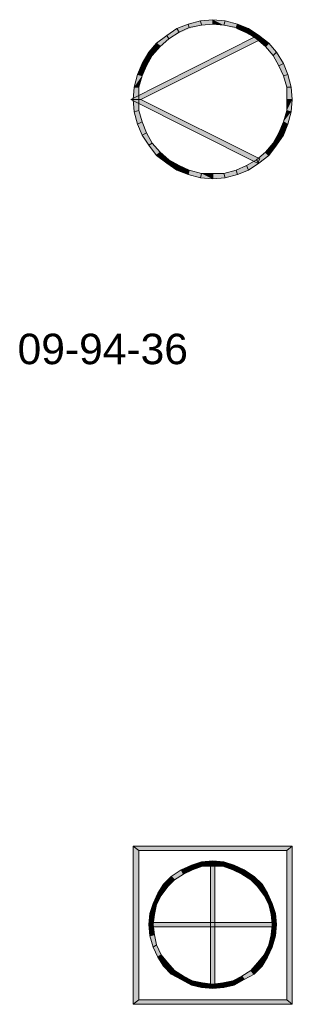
# Model space of a CAD drawing. Header units: millimetres. Extents: x 11 to 308, y -2333 to 36.
# Tile 3 of 85: x 15 to 36, y -2186 to -2112. Entities that reach past the tile are written whole.
import ezdxf

# ---------------------------------------------------------------- set-up
doc = ezdxf.new("R2010")
doc.units = ezdxf.units.MM
doc.layers.add('DGE_DATOS', color=7, linetype='Continuous', lineweight=0)
doc.layers.add('DGE_SIMBOLOS', color=7, linetype='Continuous', lineweight=0)
doc.styles.add('DGE_ARIAL', font='arial.ttf')

# ---------------------------------------------------------------- blocks, each defined once
blk = doc.blocks.new('DGE_09_94_36')
at = {"layer": 'DGE_SIMBOLOS', "true_color": 0x000000}
for points in [[(-0.268, 3.001), (-0.268, 2.663), (-1.199, 2.917), (-0.268, 3.001)], [(0.663, 2.917), (0.579, 2.578), (-0.268, 3.001), (0.663, 2.917)], [(0.579, 2.578), (-0.268, 3.001), (-0.268, 2.663), (0.579, 2.578)], [(-2.977, 2.324), (-2.808, 1.985), (-3.739, 1.816), (-2.977, 2.324)], [(-2.131, 2.663), (-2.046, 2.324), (-2.977, 2.324), (-2.131, 2.663)], [(-2.046, 2.324), (-2.977, 2.324), (-2.808, 1.985), (-2.046, 2.324)], [(-1.199, 2.917), (-1.115, 2.578), (-2.131, 2.663), (-1.199, 2.917)], [(-1.115, 2.578), (-2.131, 2.663), (-2.046, 2.324), (-1.115, 2.578)], [(-0.268, 2.663), (-1.199, 2.917), (-1.115, 2.578), (-0.268, 2.663)], [(1.51, 2.324), (0.663, 2.917), (0.579, 2.578), (1.51, 2.324)], [(1.595, 2.663), (1.51, 2.324), (0.663, 2.917), (1.595, 2.663)], [(2.272, 1.985), (1.595, 2.663), (1.51, 2.324), (2.272, 1.985)], [(2.441, 2.324), (2.272, 1.985), (1.595, 2.663), (2.441, 2.324)], [(3.034, 1.562), (2.441, 2.324), (2.272, 1.985), (3.034, 1.562)], [(3.288, 1.816), (3.034, 1.562), (2.441, 2.324), (3.288, 1.816)], [(3.119, 1.816), (-5.687, -3.01), (-6.449, -3.01), (3.119, 1.816)], [(3.288, 1.477), (3.119, 1.816), (-5.687, -3.01), (3.288, 1.477)], [(-3.739, 1.816), (-3.57, 1.562), (-4.501, 1.223), (-3.739, 1.816)], [(-3.57, 1.562), (-4.501, 1.223), (-4.247, 0.969), (-3.57, 1.562)], [(-2.808, 1.985), (-3.739, 1.816), (-3.57, 1.562), (-2.808, 1.985)], [(3.711, 0.969), (3.288, 1.816), (3.034, 1.562), (3.711, 0.969)], [(3.965, 1.223), (3.711, 0.969), (3.288, 1.816), (3.965, 1.223)], [(-4.501, 1.223), (-4.247, 0.969), (-5.094, 0.546), (-4.501, 1.223)], [(-4.247, 0.969), (-5.094, 0.546), (-4.84, 0.292), (-4.247, 0.969)], [(4.304, 0.292), (3.965, 1.223), (3.711, 0.969), (4.304, 0.292)], [(4.558, 0.546), (4.304, 0.292), (3.965, 1.223), (4.558, 0.546)], [(-5.094, 0.546), (-4.84, 0.292), (-5.602, -0.301), (-5.094, 0.546)], [(-4.84, 0.292), (-5.602, -0.301), (-5.263, -0.47), (-4.84, 0.292)], [(4.727, -0.47), (4.558, 0.546), (4.304, 0.292), (4.727, -0.47)], [(5.066, -0.301), (4.727, -0.47), (4.558, 0.546), (5.066, -0.301)], [(-5.602, -0.301), (-5.263, -0.47), (-5.941, -1.147), (-5.602, -0.301)], [(-5.263, -0.47), (-5.941, -1.147), (-5.602, -1.232), (-5.263, -0.47)], [(5.066, -1.232), (5.066, -0.301), (4.727, -0.47), (5.066, -1.232)], [(5.405, -1.147), (5.066, -1.232), (5.066, -0.301), (5.405, -1.147)], [(-5.941, -1.147), (-5.602, -1.232), (-6.195, -2.079), (-5.941, -1.147)], [(-5.602, -1.232), (-6.195, -2.079), (-5.856, -2.079), (-5.602, -1.232)], [(5.32, -2.079), (5.405, -1.147), (5.066, -1.232), (5.32, -2.079)], [(5.659, -2.079), (5.32, -2.079), (5.405, -1.147), (5.659, -2.079)], [(-6.195, -2.079), (-5.856, -2.079), (-6.279, -3.01), (-6.195, -2.079)], [(-5.856, -2.079), (-6.279, -3.01), (-5.856, -3.01), (-5.856, -2.079)], [(5.743, -3.01), (5.32, -3.01), (5.659, -2.079), (5.743, -3.01)], [(5.32, -3.01), (5.659, -2.079), (5.32, -2.079), (5.32, -3.01)], [(-5.687, -3.01), (-6.449, -3.01), (3.288, -7.497), (-5.687, -3.01)], [(-6.449, -3.01), (3.288, -7.497), (3.119, -7.836), (-6.449, -3.01)], [(-6.279, -3.01), (-5.856, -3.01), (-6.195, -3.941), (-6.279, -3.01)], [(-5.856, -3.01), (-6.195, -3.941), (-5.856, -3.857), (-5.856, -3.01)], [(5.659, -3.941), (5.32, -3.857), (5.743, -3.01), (5.659, -3.941)], [(5.32, -3.857), (5.743, -3.01), (5.32, -3.01), (5.32, -3.857)], [(-6.195, -3.941), (-5.856, -3.857), (-5.941, -4.873), (-6.195, -3.941)], [(-5.856, -3.857), (-5.941, -4.873), (-5.602, -4.703), (-5.856, -3.857)], [(5.066, -4.703), (5.659, -3.941), (5.32, -3.857), (5.066, -4.703)], [(5.405, -4.873), (5.066, -4.703), (5.659, -3.941), (5.405, -4.873)], [(-5.941, -4.873), (-5.602, -4.703), (-5.602, -5.719), (-5.941, -4.873)], [(-5.602, -4.703), (-5.602, -5.719), (-5.263, -5.55), (-5.602, -4.703)], [(4.727, -5.55), (5.405, -4.873), (5.066, -4.703), (4.727, -5.55)], [(5.066, -5.719), (4.727, -5.55), (5.405, -4.873), (5.066, -5.719)], [(-5.602, -5.719), (-5.263, -5.55), (-5.094, -6.481), (-5.602, -5.719)], [(-5.263, -5.55), (-5.094, -6.481), (-4.84, -6.312), (-5.263, -5.55)], [(4.304, -6.312), (5.066, -5.719), (4.727, -5.55), (4.304, -6.312)], [(4.558, -6.481), (4.304, -6.312), (5.066, -5.719), (4.558, -6.481)], [(-5.094, -6.481), (-4.84, -6.312), (-4.501, -7.243), (-5.094, -6.481)], [(-4.84, -6.312), (-4.501, -7.243), (-4.247, -6.989), (-4.84, -6.312)], [(3.711, -6.989), (4.558, -6.481), (4.304, -6.312), (3.711, -6.989)], [(3.965, -7.243), (3.711, -6.989), (4.558, -6.481), (3.965, -7.243)], [(-4.501, -7.243), (-4.247, -6.989), (-3.739, -7.836), (-4.501, -7.243)], [(-4.247, -6.989), (-3.739, -7.836), (-3.57, -7.582), (-4.247, -6.989)], [(3.034, -7.582), (3.965, -7.243), (3.711, -6.989), (3.034, -7.582)], [(3.288, -7.836), (3.034, -7.582), (3.965, -7.243), (3.288, -7.836)], [(-3.739, -7.836), (-3.57, -7.582), (-2.977, -8.344), (-3.739, -7.836)], [(-3.57, -7.582), (-2.977, -8.344), (-2.808, -8.005), (-3.57, -7.582)], [(-2.977, -8.344), (-2.808, -8.005), (-2.131, -8.683), (-2.977, -8.344)], [(-2.808, -8.005), (-2.131, -8.683), (-2.046, -8.344), (-2.808, -8.005)], [(1.51, -8.344), (2.441, -8.344), (2.272, -8.005), (1.51, -8.344)], [(2.272, -8.005), (3.288, -7.836), (3.034, -7.582), (2.272, -8.005)], [(2.441, -8.344), (2.272, -8.005), (3.288, -7.836), (2.441, -8.344)], [(-2.131, -8.683), (-2.046, -8.344), (-1.199, -8.937), (-2.131, -8.683)], [(-2.046, -8.344), (-1.199, -8.937), (-1.115, -8.598), (-2.046, -8.344)], [(-1.199, -8.937), (-1.115, -8.598), (-0.268, -9.021), (-1.199, -8.937)], [(-1.115, -8.598), (-0.268, -9.021), (-0.268, -8.598), (-1.115, -8.598)], [(-0.268, -9.021), (-0.268, -8.598), (0.663, -8.937), (-0.268, -9.021)], [(-0.268, -8.598), (0.663, -8.937), (0.579, -8.598), (-0.268, -8.598)], [(0.579, -8.598), (1.595, -8.683), (1.51, -8.344), (0.579, -8.598)], [(0.663, -8.937), (0.579, -8.598), (1.595, -8.683), (0.663, -8.937)], [(1.595, -8.683), (1.51, -8.344), (2.441, -8.344), (1.595, -8.683)]]:
    blk.add_hatch(color=18, dxfattribs=at).paths.add_polyline_path(points, flags=0)
at = {"layer": 'DGE_SIMBOLOS', "color": 18, "lineweight": 9, "true_color": 0x000000}
for points in [[(-0.268, 3.001), (-1.199, 2.917), (-1.115, 2.578), (-0.268, 2.663), (-0.268, 3.001)], [(0.663, 2.917), (-0.268, 3.001), (-0.268, 2.663), (0.579, 2.578), (0.663, 2.917)], [(-2.977, 2.324), (-3.739, 1.816), (-3.57, 1.562), (-2.808, 2.07), (-2.977, 2.324)], [(-2.131, 2.663), (-2.977, 2.324), (-2.808, 2.07), (-2.046, 2.409), (-2.131, 2.663)], [(-1.199, 2.917), (-2.131, 2.663), (-2.046, 2.409), (-1.115, 2.578), (-1.199, 2.917)], [(1.595, 2.663), (0.663, 2.917), (0.579, 2.578), (1.51, 2.409), (1.595, 2.663)], [(2.441, 2.324), (1.595, 2.663), (1.51, 2.409), (2.272, 2.07), (2.441, 2.324)], [(3.203, 1.816), (2.441, 2.324), (2.272, 2.07), (3.034, 1.562), (3.203, 1.816)], [(3.288, 1.477), (-5.687, -3.01), (-6.449, -3.01), (3.119, 1.816), (3.288, 1.477)], [(-3.739, 1.816), (-4.501, 1.223), (-4.247, 0.969), (-3.57, 1.562), (-3.739, 1.816)], [(3.965, 1.223), (3.203, 1.816), (3.034, 1.562), (3.711, 0.969), (3.965, 1.223)], [(-4.501, 1.223), (-5.094, 0.546), (-4.84, 0.292), (-4.247, 0.969), (-4.501, 1.223)], [(4.558, 0.546), (3.965, 1.223), (3.711, 0.969), (4.304, 0.292), (4.558, 0.546)], [(-5.094, 0.546), (-5.602, -0.301), (-5.263, -0.47), (-4.84, 0.292), (-5.094, 0.546)], [(5.066, -0.301), (4.558, 0.546), (4.304, 0.292), (4.727, -0.47), (5.066, -0.301)], [(-5.602, -0.301), (-5.941, -1.147), (-5.602, -1.232), (-5.263, -0.47), (-5.602, -0.301)], [(5.405, -1.147), (5.066, -0.301), (4.727, -0.47), (5.066, -1.232), (5.405, -1.147)], [(-5.941, -1.147), (-6.195, -2.079), (-5.856, -2.079), (-5.602, -1.232), (-5.941, -1.147)], [(5.659, -2.079), (5.405, -1.147), (5.066, -1.232), (5.32, -2.079), (5.659, -2.079)], [(-6.195, -2.079), (-6.279, -3.01), (-5.856, -3.01), (-5.856, -2.079), (-6.195, -2.079)], [(5.743, -3.01), (5.659, -2.079), (5.32, -2.079), (5.32, -3.01), (5.743, -3.01)], [(-5.687, -3.01), (3.288, -7.497), (3.119, -7.836), (-6.449, -3.01), (-5.687, -3.01)], [(-6.279, -3.01), (-6.195, -3.941), (-5.856, -3.857), (-5.856, -3.01), (-6.279, -3.01)], [(5.659, -3.941), (5.743, -3.01), (5.32, -3.01), (5.32, -3.857), (5.659, -3.941)], [(-6.195, -3.941), (-5.941, -4.873), (-5.602, -4.703), (-5.856, -3.857), (-6.195, -3.941)], [(5.405, -4.873), (5.659, -3.941), (5.32, -3.857), (5.066, -4.703), (5.405, -4.873)], [(-5.941, -4.873), (-5.602, -5.719), (-5.263, -5.55), (-5.602, -4.703), (-5.941, -4.873)], [(5.066, -5.719), (5.405, -4.873), (5.066, -4.703), (4.727, -5.55), (5.066, -5.719)], [(-5.602, -5.719), (-5.094, -6.481), (-4.84, -6.312), (-5.263, -5.55), (-5.602, -5.719)], [(4.558, -6.481), (5.066, -5.719), (4.727, -5.55), (4.304, -6.312), (4.558, -6.481)], [(-5.094, -6.481), (-4.501, -7.243), (-4.247, -6.989), (-4.84, -6.312), (-5.094, -6.481)], [(3.965, -7.243), (4.558, -6.481), (4.304, -6.312), (3.711, -6.989), (3.965, -7.243)], [(-4.501, -7.243), (-3.739, -7.836), (-3.57, -7.582), (-4.247, -6.989), (-4.501, -7.243)], [(3.203, -7.836), (3.965, -7.243), (3.711, -6.989), (3.034, -7.582), (3.203, -7.836)], [(-3.739, -7.836), (-2.977, -8.344), (-2.808, -8.005), (-3.57, -7.582), (-3.739, -7.836)], [(-2.977, -8.344), (-2.131, -8.683), (-2.046, -8.344), (-2.808, -8.005), (-2.977, -8.344)], [(1.595, -8.683), (2.441, -8.344), (2.272, -8.005), (1.51, -8.344), (1.595, -8.683)], [(2.441, -8.344), (3.203, -7.836), (3.034, -7.582), (2.272, -8.005), (2.441, -8.344)], [(-2.131, -8.683), (-1.199, -8.937), (-1.115, -8.598), (-2.046, -8.344), (-2.131, -8.683)], [(-1.199, -8.937), (-0.268, -9.021), (-0.268, -8.598), (-1.115, -8.598), (-1.199, -8.937)], [(-0.268, -9.021), (0.663, -8.937), (0.579, -8.598), (-0.268, -8.598), (-0.268, -9.021)], [(0.663, -8.937), (1.595, -8.683), (1.51, -8.344), (0.579, -8.598), (0.663, -8.937)]]:
    blk.add_lwpolyline(points, close=True, dxfattribs=at)
blk = doc.blocks.new('DGE_09_94_41')
at = {"layer": 'DGE_SIMBOLOS', "true_color": 0x000000}
for points in [[(5.743, 5.626), (-5.856, 5.287), (-6.279, 5.626), (5.743, 5.626)], [(-5.856, 5.287), (-6.279, 5.626), (-5.856, -5.973), (-5.856, 5.287)], [(-6.279, 5.626), (-5.856, -5.973), (-6.279, -6.312), (-6.279, 5.626)], [(5.32, 5.287), (5.743, 5.626), (-5.856, 5.287), (5.32, 5.287)], [(5.743, -6.312), (5.32, 5.287), (5.743, 5.626), (5.743, -6.312)], [(5.32, -5.973), (5.743, -6.312), (5.32, 5.287), (5.32, -5.973)], [(-0.268, 4.525), (-0.268, 4.102), (-1.115, 4.441), (-0.268, 4.525)], [(0.579, 4.441), (0.494, 4.102), (-0.268, 4.525), (0.579, 4.441)], [(0.494, 4.102), (-0.268, 4.525), (-0.268, 4.102), (0.494, 4.102)], [(-2.639, 3.848), (-2.469, 3.509), (-3.401, 3.34), (-2.639, 3.848)], [(-1.877, 4.187), (-1.792, 3.848), (-2.639, 3.848), (-1.877, 4.187)], [(-1.792, 3.848), (-2.639, 3.848), (-2.469, 3.509), (-1.792, 3.848)], [(-1.115, 4.441), (-1.03, 4.102), (-1.877, 4.187), (-1.115, 4.441)], [(-1.03, 4.102), (-1.877, 4.187), (-1.792, 3.848), (-1.03, 4.102)], [(-0.268, 4.102), (-1.115, 4.441), (-1.03, 4.102), (-0.268, 4.102)], [(-0.099, 4.271), (-0.437, 4.271), (-0.099, -4.957), (-0.099, 4.271)], [(-0.437, 4.271), (-0.099, -4.957), (-0.437, -4.957), (-0.437, 4.271)], [(1.256, 3.848), (0.579, 4.441), (0.494, 4.102), (1.256, 3.848)], [(1.341, 4.187), (1.256, 3.848), (0.579, 4.441), (1.341, 4.187)], [(1.933, 3.509), (1.341, 4.187), (1.256, 3.848), (1.933, 3.509)], [(2.103, 3.848), (1.933, 3.509), (1.341, 4.187), (2.103, 3.848)], [(2.611, 3.086), (2.103, 3.848), (1.933, 3.509), (2.611, 3.086)], [(2.865, 3.34), (2.611, 3.086), (2.103, 3.848), (2.865, 3.34)], [(-3.401, 3.34), (-3.147, 3.086), (-3.993, 2.747), (-3.401, 3.34)], [(-3.147, 3.086), (-3.993, 2.747), (-3.655, 2.578), (-3.147, 3.086)], [(-2.469, 3.509), (-3.401, 3.34), (-3.147, 3.086), (-2.469, 3.509)], [(3.119, 2.578), (2.865, 3.34), (2.611, 3.086), (3.119, 2.578)], [(3.457, 2.747), (3.119, 2.578), (2.865, 3.34), (3.457, 2.747)], [(-3.993, 2.747), (-3.655, 2.578), (-4.417, 2.07), (-3.993, 2.747)], [(-3.655, 2.578), (-4.417, 2.07), (-4.163, 1.901), (-3.655, 2.578)], [(3.627, 1.901), (3.457, 2.747), (3.119, 2.578), (3.627, 1.901)], [(3.881, 2.07), (3.627, 1.901), (3.457, 2.747), (3.881, 2.07)], [(-4.417, 2.07), (-4.163, 1.901), (-4.755, 1.308), (-4.417, 2.07)], [(-4.163, 1.901), (-4.755, 1.308), (-4.501, 1.223), (-4.163, 1.901)], [(3.965, 1.223), (3.881, 2.07), (3.627, 1.901), (3.965, 1.223)], [(4.219, 1.308), (3.965, 1.223), (3.881, 2.07), (4.219, 1.308)], [(-4.755, 1.308), (-4.501, 1.223), (-5.009, 0.546), (-4.755, 1.308)], [(-4.501, 1.223), (-5.009, 0.546), (-4.671, 0.461), (-4.501, 1.223)], [(4.135, 0.461), (4.219, 1.308), (3.965, 1.223), (4.135, 0.461)], [(4.473, 0.546), (4.135, 0.461), (4.219, 1.308), (4.473, 0.546)], [(-5.009, 0.546), (-4.671, 0.461), (-5.094, -0.301), (-5.009, 0.546)], [(-4.671, 0.461), (-5.094, -0.301), (-4.755, -0.301), (-4.671, 0.461)], [(4.219, -0.301), (4.473, 0.546), (4.135, 0.461), (4.219, -0.301)], [(4.558, -0.301), (4.219, -0.301), (4.473, 0.546), (4.558, -0.301)], [(-5.094, -0.301), (-4.755, -0.301), (-5.009, -1.147), (-5.094, -0.301)], [(-4.755, -0.301), (-5.009, -1.147), (-4.671, -1.063), (-4.755, -0.301)], [(4.389, -0.47), (4.389, -0.131), (-4.925, -0.47), (4.389, -0.47)], [(4.389, -0.131), (-4.925, -0.47), (-4.925, -0.131), (4.389, -0.131)], [(4.473, -1.147), (4.135, -1.063), (4.558, -0.301), (4.473, -1.147)], [(4.135, -1.063), (4.558, -0.301), (4.219, -0.301), (4.135, -1.063)], [(-5.009, -1.147), (-4.671, -1.063), (-4.755, -1.994), (-5.009, -1.147)], [(-4.671, -1.063), (-4.755, -1.994), (-4.501, -1.825), (-4.671, -1.063)], [(3.965, -1.825), (4.473, -1.147), (4.135, -1.063), (3.965, -1.825)], [(4.219, -1.994), (3.965, -1.825), (4.473, -1.147), (4.219, -1.994)], [(-4.755, -1.994), (-4.501, -1.825), (-4.417, -2.756), (-4.755, -1.994)], [(-4.501, -1.825), (-4.417, -2.756), (-4.163, -2.587), (-4.501, -1.825)], [(3.627, -2.587), (4.219, -1.994), (3.965, -1.825), (3.627, -2.587)], [(3.881, -2.756), (3.627, -2.587), (4.219, -1.994), (3.881, -2.756)], [(-4.417, -2.756), (-4.163, -2.587), (-3.993, -3.433), (-4.417, -2.756)], [(-4.163, -2.587), (-3.993, -3.433), (-3.655, -3.179), (-4.163, -2.587)], [(3.119, -3.179), (3.881, -2.756), (3.627, -2.587), (3.119, -3.179)], [(3.457, -3.433), (3.119, -3.179), (3.881, -2.756), (3.457, -3.433)], [(-3.993, -3.433), (-3.655, -3.179), (-3.401, -4.026), (-3.993, -3.433)], [(-3.655, -3.179), (-3.401, -4.026), (-3.147, -3.772), (-3.655, -3.179)], [(2.611, -3.772), (3.457, -3.433), (3.119, -3.179), (2.611, -3.772)], [(2.865, -4.026), (2.611, -3.772), (3.457, -3.433), (2.865, -4.026)], [(-3.401, -4.026), (-3.147, -3.772), (-2.639, -4.449), (-3.401, -4.026)], [(-3.147, -3.772), (-2.639, -4.449), (-2.469, -4.195), (-3.147, -3.772)], [(-2.639, -4.449), (-2.469, -4.195), (-1.877, -4.873), (-2.639, -4.449)], [(-2.469, -4.195), (-1.877, -4.873), (-1.792, -4.534), (-2.469, -4.195)], [(1.256, -4.534), (2.103, -4.449), (1.933, -4.195), (1.256, -4.534)], [(1.341, -4.873), (1.256, -4.534), (2.103, -4.449), (1.341, -4.873)], [(1.933, -4.195), (2.865, -4.026), (2.611, -3.772), (1.933, -4.195)], [(2.103, -4.449), (1.933, -4.195), (2.865, -4.026), (2.103, -4.449)], [(-1.877, -4.873), (-1.792, -4.534), (-1.115, -5.042), (-1.877, -4.873)], [(-1.792, -4.534), (-1.115, -5.042), (-1.03, -4.703), (-1.792, -4.534)], [(-1.115, -5.042), (-1.03, -4.703), (-0.268, -5.127), (-1.115, -5.042)], [(-1.03, -4.703), (-0.268, -5.127), (-0.268, -4.788), (-1.03, -4.703)], [(-0.268, -4.788), (0.579, -5.042), (0.494, -4.703), (-0.268, -4.788)], [(-0.268, -5.127), (-0.268, -4.788), (0.579, -5.042), (-0.268, -5.127)], [(0.494, -4.703), (1.341, -4.873), (1.256, -4.534), (0.494, -4.703)], [(0.579, -5.042), (0.494, -4.703), (1.341, -4.873), (0.579, -5.042)], [(-5.856, -5.973), (-6.279, -6.312), (5.32, -5.973), (-5.856, -5.973)], [(-6.279, -6.312), (5.32, -5.973), (5.743, -6.312), (-6.279, -6.312)]]:
    blk.add_hatch(color=18, dxfattribs=at).paths.add_polyline_path(points, flags=0)
at = {"layer": 'DGE_SIMBOLOS', "color": 18, "lineweight": 9, "true_color": 0x000000}
for points in [[(5.32, 5.287), (-5.856, 5.287), (-6.279, 5.626), (5.743, 5.626), (5.32, 5.287)], [(-5.856, 5.287), (-5.856, -5.973), (-6.279, -6.312), (-6.279, 5.626), (-5.856, 5.287)], [(5.32, -5.973), (5.32, 5.287), (5.743, 5.626), (5.743, -6.312), (5.32, -5.973)], [(-0.268, 4.525), (-1.115, 4.441), (-1.03, 4.102), (-0.268, 4.102), (-0.268, 4.525)], [(0.579, 4.441), (-0.268, 4.525), (-0.268, 4.102), (0.494, 4.102), (0.579, 4.441)], [(-2.639, 3.848), (-3.401, 3.34), (-3.147, 3.086), (-2.469, 3.509), (-2.639, 3.848)], [(-1.877, 4.187), (-2.639, 3.848), (-2.469, 3.509), (-1.792, 3.848), (-1.877, 4.187)], [(-1.115, 4.441), (-1.877, 4.187), (-1.792, 3.848), (-1.03, 4.102), (-1.115, 4.441)], [(-0.099, 4.356), (-0.099, -4.957), (-0.437, -4.957), (-0.437, 4.356), (-0.099, 4.356)], [(1.341, 4.187), (0.579, 4.441), (0.494, 4.102), (1.256, 3.848), (1.341, 4.187)], [(2.103, 3.848), (1.341, 4.187), (1.256, 3.848), (1.933, 3.509), (2.103, 3.848)], [(2.865, 3.34), (2.103, 3.848), (1.933, 3.509), (2.611, 3.086), (2.865, 3.34)], [(-3.401, 3.34), (-3.993, 2.747), (-3.655, 2.578), (-3.147, 3.086), (-3.401, 3.34)], [(3.457, 2.747), (2.865, 3.34), (2.611, 3.086), (3.119, 2.578), (3.457, 2.747)], [(-3.993, 2.747), (-4.417, 2.07), (-4.163, 1.901), (-3.655, 2.578), (-3.993, 2.747)], [(3.881, 2.07), (3.457, 2.747), (3.119, 2.578), (3.627, 1.901), (3.881, 2.07)], [(-4.417, 2.07), (-4.755, 1.308), (-4.501, 1.223), (-4.163, 1.901), (-4.417, 2.07)], [(4.219, 1.308), (3.881, 2.07), (3.627, 1.901), (3.965, 1.223), (4.219, 1.308)], [(-4.755, 1.308), (-5.009, 0.546), (-4.671, 0.461), (-4.501, 1.223), (-4.755, 1.308)], [(4.473, 0.546), (4.219, 1.308), (3.965, 1.223), (4.135, 0.461), (4.473, 0.546)], [(-5.009, 0.546), (-5.094, -0.301), (-4.755, -0.301), (-4.671, 0.461), (-5.009, 0.546)], [(4.558, -0.301), (4.473, 0.546), (4.135, 0.461), (4.219, -0.301), (4.558, -0.301)], [(-5.094, -0.301), (-5.009, -1.147), (-4.671, -1.063), (-4.755, -0.301), (-5.094, -0.301)], [(4.389, -0.47), (-4.925, -0.47), (-4.925, -0.131), (4.389, -0.131), (4.389, -0.47)], [(4.473, -1.147), (4.558, -0.301), (4.219, -0.301), (4.135, -1.063), (4.473, -1.147)], [(-5.009, -1.147), (-4.755, -1.994), (-4.501, -1.825), (-4.671, -1.063), (-5.009, -1.147)], [(4.219, -1.994), (4.473, -1.147), (4.135, -1.063), (3.965, -1.825), (4.219, -1.994)], [(-4.755, -1.994), (-4.417, -2.756), (-4.163, -2.587), (-4.501, -1.825), (-4.755, -1.994)], [(3.881, -2.756), (4.219, -1.994), (3.965, -1.825), (3.627, -2.587), (3.881, -2.756)], [(-4.417, -2.756), (-3.993, -3.433), (-3.655, -3.179), (-4.163, -2.587), (-4.417, -2.756)], [(3.457, -3.433), (3.881, -2.756), (3.627, -2.587), (3.119, -3.179), (3.457, -3.433)], [(-3.993, -3.433), (-3.401, -4.026), (-3.147, -3.772), (-3.655, -3.179), (-3.993, -3.433)], [(2.865, -4.026), (3.457, -3.433), (3.119, -3.179), (2.611, -3.772), (2.865, -4.026)], [(-3.401, -4.026), (-2.639, -4.449), (-2.469, -4.195), (-3.147, -3.772), (-3.401, -4.026)], [(-2.639, -4.449), (-1.877, -4.873), (-1.792, -4.534), (-2.469, -4.195), (-2.639, -4.449)], [(1.341, -4.873), (2.103, -4.449), (1.933, -4.195), (1.256, -4.534), (1.341, -4.873)], [(2.103, -4.449), (2.865, -4.026), (2.611, -3.772), (1.933, -4.195), (2.103, -4.449)], [(-1.877, -4.873), (-1.115, -5.042), (-1.03, -4.703), (-1.792, -4.534), (-1.877, -4.873)], [(-1.115, -5.042), (-0.268, -5.127), (-0.268, -4.788), (-1.03, -4.703), (-1.115, -5.042)], [(-0.268, -5.127), (0.579, -5.042), (0.494, -4.703), (-0.268, -4.788), (-0.268, -5.127)], [(0.579, -5.042), (1.341, -4.873), (1.256, -4.534), (0.494, -4.703), (0.579, -5.042)], [(-5.856, -5.973), (5.32, -5.973), (5.743, -6.312), (-6.279, -6.312), (-5.856, -5.973)]]:
    blk.add_lwpolyline(points, close=True, dxfattribs=at)

msp = doc.modelspace()

# ---------------------------------------------------------------- block references
for name, p in [('DGE_09_94_36', (30, -2115)), ('DGE_09_94_41', (30, -2180))]:
    msp.add_blockref(name, p)

# ---------------------------------------------------------------- texts
at = {"layer": 'DGE_DATOS', "style": 'DGE_ARIAL'}
msp.add_text('09-94-36', height=2.3, dxfattribs=at).set_placement((15, -2138))

doc.saveas('drawing.dxf')
